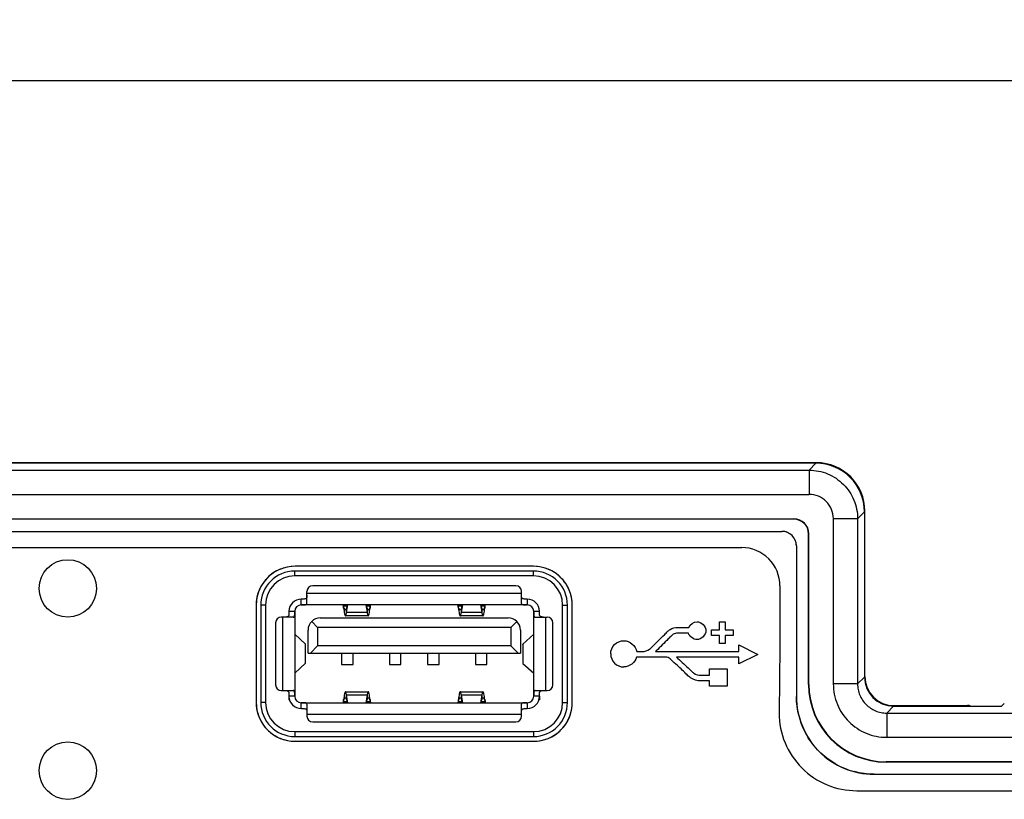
# Model space of a CAD drawing. Header units: inches. Extents: x 0 to 34, y 0 to 22.
# Tile 5 of 19: x 9.7 to 11.7, y 12.2 to 13.8. Entities that reach past the tile are written whole.
import ezdxf

# ---------------------------------------------------------------- set-up
doc = ezdxf.new("R2010")
doc.units = ezdxf.units.IN
doc.header["$LTSCALE"] = 1.87
doc.header["$MEASUREMENT"] = 0
doc.layers.get('0').update_dxf_attribs({"linetype": 'CONTINUOUS'})
doc.layers.add('DIMENSIONS', color=7, linetype='CONTINUOUS')
doc.styles.get("Standard").update_dxf_attribs({"font": 'txt', "width": 0.8})
doc.dimstyles.new('DIMSTYLE_1', dxfattribs={"dimtxt": 0.125, "dimasz": 0.18, "dimexe": 0.125, "dimexo": 0.0625, "dimgap": 0.0625, "dimtad": 0, "dimtih": 1, "dimtoh": 1, "dimdec": 3, "dimzin": 4, "dimdsep": 46, "dimtxsty": 'STANDARD', "dimblk": '_FILLED', "dimblk1": '_FILLED', "dimblk2": '_FILLED', "dimcen": 0.09, "dimadec": 0, "dimazin": 0, "dimtp": 0.001, "dimtm": 0.001, "dimtfac": 1, "dimtdec": 3, "dimtofl": 0, "dimtmove": 0, "dimatfit": 3, "dimldrblk": '_FILLED', "dimfxl": 1, "dimtolj": 1, "dimtzin": 4, "dimarcsym": 0})

# ---------------------------------------------------------------- blocks, each defined once
blk = doc.blocks.new('_FILLED')
at = {"color": 0, "linetype": 'BYBLOCK'}
blk.add_solid([(0, 0), (-1, 0.174), (-1, -0.174)], dxfattribs=at)
blk = doc.blocks.new('*D0')
at = {"layer": 'DIMENSIONS', "color": 2, "linetype": 'CONTINUOUS'}
for p, q in [((7.8954, 12.9098), (7.8954, 13.8092)), ((18.6156, 12.9098), (18.6156, 13.8092)), ((7.8954, 13.6842), (12.4305, 13.6842)), ((18.6156, 13.6842), (14.0805, 13.6842))]:
    blk.add_line(p, q, dxfattribs=at)
at = {"layer": 'DIMENSIONS', "color": 2, "linetype": 'CONTINUOUS', "xscale": 0.18, "yscale": 0.18, "zscale": 0.18, "rotation": 180}
blk.add_blockref('_FILLED', (7.8954, 13.6842), dxfattribs=at)
at = {"layer": 'DIMENSIONS', "color": 2, "linetype": 'CONTINUOUS', "xscale": 0.18, "yscale": 0.18, "zscale": 0.18}
blk.add_blockref('_FILLED', (18.6156, 13.6842), dxfattribs=at)
at = {"layer": 'DIMENSIONS', "color": 2, "linetype": 'CONTINUOUS', "insert": (13.2555, 13.7467), "char_height": 0.125, "width": 1.525, "attachment_point": 2, "line_spacing_factor": 0.9}
blk.add_mtext('10.720{\\Ftxt.shx;\\W1.000000;\\H0.125000; }[272.29]', dxfattribs=at)

msp = doc.modelspace()

# ---------------------------------------------------------------- linework, layer by layer
at = {"color": 7, "linetype": 'CONTINUOUS'}
for p, q in [((11.2957, 12.8962), (8.7041, 12.8962)), ((11.2967, 12.8972), (8.7586, 12.8972)), ((11.2957, 12.8962), (11.2816, 12.882)), ((9.5115, 12.882), (11.2816, 12.882)), ((11.2816, 12.882), (11.2816, 12.8321)), ((9.5115, 12.8321), (11.2816, 12.8321)), ((11.3815, 12.7821), (11.3957, 12.7963)), ((11.3957, 12.7963), (11.3957, 12.4562)), ((11.3966, 12.4572), (11.3966, 12.7973)), ((9.5115, 12.7817), (11.2505, 12.7817)), ((11.2505, 12.781), (9.5115, 12.781)), ((11.2505, 12.7817), (11.2505, 12.781)), ((11.3315, 12.7821), (11.3315, 12.442)), ((11.3815, 12.7821), (11.3315, 12.7821)), ((11.3815, 12.7821), (11.3815, 12.442)), ((8.7809, 12.756), (11.2255, 12.756)), ((11.2805, 12.441), (11.2805, 12.751)), ((11.2812, 12.751), (11.2805, 12.751)), ((11.2812, 12.441), (11.2812, 12.751)), ((11.2555, 12.726), (11.2555, 12.416)), ((10.223, 12.6643), (10.223, 12.6743)), ((10.714, 12.6743), (10.223, 12.6743)), ((10.7142, 12.6841), (10.2233, 12.6841)), ((10.714, 12.6643), (10.714, 12.6743)), ((10.714, 12.6643), (10.223, 12.6643)), ((10.2479, 12.6078), (10.2479, 12.6323)), ((10.2479, 12.6291), (10.6896, 12.6291)), ((10.6778, 12.6441), (10.2597, 12.6441)), ((10.6896, 12.6078), (10.6896, 12.6323)), ((10.236, 12.6048), (10.236, 12.6166)), ((10.7014, 12.6166), (10.7014, 12.6048)), ((10.1433, 12.6041), (10.1433, 12.4038)), ((10.1527, 12.604), (10.1527, 12.404)), ((10.1627, 12.604), (10.1527, 12.604)), ((10.1627, 12.604), (10.1627, 12.404)), ((10.2108, 12.5914), (10.2227, 12.5914)), ((10.2227, 12.5914), (10.2227, 12.4165)), ((10.7015, 12.6047), (10.236, 12.6047)), ((10.3224, 12.6042), (10.3223, 12.6049)), ((10.3229, 12.6016), (10.3224, 12.6042)), ((10.3234, 12.5982), (10.3229, 12.6016)), ((10.3234, 12.5982), (10.3234, 12.6025)), ((10.3234, 12.6025), (10.3304, 12.6025)), ((10.3307, 12.6047), (10.3296, 12.5981)), ((10.3296, 12.5894), (10.3323, 12.6047)), ((10.3296, 12.5894), (10.3296, 12.5981)), ((10.3296, 12.5894), (10.3716, 12.5894)), ((10.3689, 12.6047), (10.3716, 12.5894)), ((10.3716, 12.5981), (10.3705, 12.6047)), ((10.3709, 12.6025), (10.3779, 12.6025)), ((10.3716, 12.5981), (10.3716, 12.5894)), ((10.3779, 12.6025), (10.3779, 12.5982)), ((10.3779, 12.5982), (10.3783, 12.6016)), ((10.3783, 12.6016), (10.3788, 12.6042)), ((10.3788, 12.6042), (10.379, 12.6049)), ((10.5586, 12.6042), (10.5585, 12.6049)), ((10.5591, 12.6016), (10.5586, 12.6042)), ((10.5596, 12.5982), (10.5591, 12.6016)), ((10.5596, 12.5982), (10.5596, 12.6025)), ((10.5596, 12.6025), (10.5666, 12.6025)), ((10.567, 12.6047), (10.5658, 12.5981)), ((10.5658, 12.5894), (10.5685, 12.6047)), ((10.5658, 12.5894), (10.5658, 12.5981)), ((10.5658, 12.5894), (10.6079, 12.5894)), ((10.6051, 12.6047), (10.6079, 12.5894)), ((10.6079, 12.5981), (10.6067, 12.6047)), ((10.6071, 12.6025), (10.6141, 12.6025)), ((10.6079, 12.5981), (10.6079, 12.5894)), ((10.6141, 12.6025), (10.6141, 12.5982)), ((10.6141, 12.5982), (10.6146, 12.6016)), ((10.6146, 12.6016), (10.615, 12.6042)), ((10.615, 12.6042), (10.6152, 12.6049)), ((10.7148, 12.4165), (10.7148, 12.5914)), ((10.7148, 12.5914), (10.7266, 12.5914)), ((10.7743, 12.404), (10.7743, 12.604)), ((10.7743, 12.604), (10.7843, 12.604)), ((10.7843, 12.404), (10.7843, 12.604)), ((10.7942, 12.4038), (10.7942, 12.6041)), ((10.2196, 12.5795), (10.1951, 12.5795)), ((10.1983, 12.4284), (10.1983, 12.5795)), ((10.2699, 12.5583), (10.2576, 12.5706)), ((10.2754, 12.578), (10.662, 12.578)), ((10.3741, 12.5821), (10.3271, 12.5821)), ((10.6103, 12.5821), (10.5634, 12.5821)), ((10.6798, 12.5706), (10.6675, 12.5583)), ((10.7178, 12.5795), (10.7423, 12.5795)), ((10.7392, 12.5795), (10.7392, 12.4284)), ((10.1833, 12.5677), (10.1833, 12.4402)), ((10.2502, 12.5055), (10.2502, 12.5528)), ((10.2699, 12.5583), (10.2699, 12.5205)), ((10.6675, 12.5583), (10.2699, 12.5583)), ((10.6675, 12.5583), (10.6675, 12.5205)), ((10.6872, 12.5528), (10.6872, 12.5055)), ((10.7542, 12.4402), (10.7542, 12.5677)), ((10.245, 12.5235), (10.2227, 12.5441)), ((10.6925, 12.5237), (10.7147, 12.5441)), ((10.245, 12.4844), (10.245, 12.5235)), ((10.2451, 12.5232), (10.245, 12.5235)), ((10.2451, 12.4847), (10.2451, 12.5232)), ((10.2549, 12.5055), (10.2699, 12.5205)), ((10.6675, 12.5205), (10.2699, 12.5205)), ((10.6825, 12.5055), (10.6675, 12.5205)), ((10.6923, 12.5234), (10.6925, 12.5237)), ((10.6923, 12.5234), (10.6923, 12.4845)), ((10.6925, 12.5237), (10.6925, 12.4842)), ((10.2502, 12.5055), (10.6872, 12.5055)), ((10.3191, 12.5055), (10.3191, 12.4822)), ((10.3427, 12.4822), (10.3427, 12.5055)), ((10.4175, 12.5055), (10.4175, 12.4822)), ((10.4412, 12.4822), (10.4412, 12.5055)), ((10.4963, 12.5055), (10.4963, 12.4822)), ((10.5199, 12.4822), (10.5199, 12.5055)), ((10.5947, 12.5055), (10.5947, 12.4822)), ((10.6183, 12.4822), (10.6183, 12.5055)), ((10.245, 12.4844), (10.2227, 12.4638)), ((10.2451, 12.4847), (10.245, 12.4844)), ((10.3191, 12.4822), (10.3427, 12.4822)), ((10.4175, 12.4822), (10.4412, 12.4822)), ((10.4963, 12.4822), (10.5199, 12.4822)), ((10.5947, 12.4822), (10.6183, 12.4822)), ((10.6923, 12.4845), (10.6925, 12.4842)), ((10.6925, 12.4842), (10.7147, 12.4638)), ((11.3815, 12.442), (11.3957, 12.4562)), ((10.1951, 12.4284), (10.2196, 12.4284)), ((10.7178, 12.4284), (10.7423, 12.4284)), ((11.2812, 12.441), (11.2805, 12.441)), ((11.3815, 12.442), (11.3315, 12.442)), ((10.2227, 12.4166), (10.2108, 12.4166)), ((10.2109, 12.4165), (10.2109, 12.4091)), ((10.212, 12.4091), (10.2109, 12.4091)), ((10.3229, 12.4063), (10.3224, 12.4037)), ((10.3234, 12.4097), (10.3229, 12.4063)), ((10.3234, 12.4054), (10.3234, 12.4097)), ((10.3271, 12.4258), (10.3741, 12.4258)), ((10.3296, 12.4098), (10.3296, 12.4185)), ((10.3323, 12.4032), (10.3296, 12.4185)), ((10.3716, 12.4185), (10.3296, 12.4185)), ((10.3296, 12.4098), (10.3307, 12.4032)), ((10.3716, 12.4185), (10.3689, 12.4032)), ((10.3705, 12.4032), (10.3716, 12.4098)), ((10.3716, 12.4185), (10.3716, 12.4098)), ((10.3779, 12.4097), (10.3779, 12.4054)), ((10.3779, 12.4097), (10.3783, 12.4063)), ((10.3783, 12.4063), (10.3788, 12.4037)), ((10.5591, 12.4063), (10.5586, 12.4037)), ((10.5596, 12.4097), (10.5591, 12.4063)), ((10.5596, 12.4054), (10.5596, 12.4097)), ((10.5634, 12.4258), (10.6103, 12.4258)), ((10.5658, 12.4098), (10.5658, 12.4185)), ((10.5685, 12.4032), (10.5658, 12.4185)), ((10.6079, 12.4185), (10.5658, 12.4185)), ((10.5658, 12.4098), (10.567, 12.4032)), ((10.6079, 12.4185), (10.6051, 12.4032)), ((10.6067, 12.4032), (10.6079, 12.4098)), ((10.6079, 12.4185), (10.6079, 12.4098)), ((10.6141, 12.4097), (10.6141, 12.4054)), ((10.6141, 12.4097), (10.6146, 12.4063)), ((10.6146, 12.4063), (10.615, 12.4037)), ((10.7266, 12.4166), (10.7148, 12.4166)), ((10.7266, 12.4091), (10.7255, 12.4091)), ((10.7266, 12.4165), (10.7266, 12.4091)), ((10.1627, 12.404), (10.1527, 12.404)), ((10.236, 12.3913), (10.236, 12.4032)), ((10.236, 12.4032), (10.7015, 12.4032)), ((10.2479, 12.4001), (10.2479, 12.3756)), ((10.3224, 12.4037), (10.3223, 12.4031)), ((10.3304, 12.4054), (10.3234, 12.4054)), ((10.3779, 12.4054), (10.3709, 12.4054)), ((10.3788, 12.4037), (10.379, 12.4031)), ((10.5586, 12.4037), (10.5585, 12.4031)), ((10.5666, 12.4054), (10.5596, 12.4054)), ((10.6141, 12.4054), (10.6071, 12.4054)), ((10.615, 12.4037), (10.6152, 12.4031)), ((10.6896, 12.3756), (10.6896, 12.4001)), ((10.7014, 12.4032), (10.7014, 12.3913)), ((10.7743, 12.404), (10.7843, 12.404)), ((11.4415, 12.382), (11.4557, 12.3962)), ((11.4557, 12.3962), (11.6731, 12.3962)), ((11.6081, 12.3972), (11.4566, 12.3972)), ((11.6836, 12.4019), (11.6781, 12.3964)), ((10.6896, 12.3788), (10.2479, 12.3788)), ((11.4415, 12.382), (11.4415, 12.3321)), ((11.4415, 12.382), (15.0695, 12.382)), ((10.2597, 12.3638), (10.6778, 12.3638)), ((10.223, 12.3438), (10.223, 12.3338)), ((10.223, 12.3438), (10.714, 12.3438)), ((10.223, 12.3338), (10.714, 12.3338)), ((10.714, 12.3438), (10.714, 12.3338)), ((11.4415, 12.3321), (15.0695, 12.3321)), ((10.2233, 12.3238), (10.7142, 12.3238)), ((11.4405, 12.2817), (11.4405, 12.281)), ((15.0705, 12.2817), (11.4405, 12.2817)), ((15.0705, 12.281), (11.4405, 12.281)), ((11.4155, 12.256), (15.0955, 12.256))]:
    msp.add_line(p, q, dxfattribs=at)
at = {"color": 40, "linetype": 'CONTINUOUS'}
for p, q in [((8.8639, 12.7226), (11.1429, 12.7226)), ((11.2216, 12.6439), (11.2216, 12.5188)), ((11.0973, 12.5534), (11.0973, 12.57)), ((11.0973, 12.57), (11.1091, 12.57)), ((11.1091, 12.57), (11.1091, 12.5534)), ((11.0113, 12.5582), (11.0338, 12.5582)), ((11.0807, 12.5415), (11.0807, 12.5534)), ((11.0807, 12.5534), (11.0973, 12.5534)), ((11.1091, 12.5534), (11.1257, 12.5534)), ((11.1257, 12.5534), (11.1257, 12.5415)), ((11.0333, 12.5464), (11.0113, 12.5464)), ((11.0973, 12.5415), (11.0807, 12.5415)), ((11.0973, 12.525), (11.0973, 12.5415)), ((11.1091, 12.5415), (11.1091, 12.525)), ((11.1257, 12.5415), (11.1091, 12.5415)), ((10.927, 12.5087), (10.9382, 12.5087)), ((10.967, 12.51), (10.9658, 12.5087)), ((10.9658, 12.5087), (11.1369, 12.5087)), ((11.1091, 12.525), (11.0973, 12.525)), ((11.1369, 12.5087), (11.1369, 12.5224)), ((11.1369, 12.5224), (11.1762, 12.5028)), ((11.2216, 12.5188), (11.2199, 12.382)), ((10.9841, 12.4969), (10.9265, 12.4969)), ((10.9889, 12.4968), (10.9841, 12.4969)), ((11.1369, 12.4969), (11.0088, 12.4969)), ((11.1762, 12.5028), (11.1369, 12.4833)), ((11.1369, 12.4833), (11.1369, 12.4969)), ((11.0764, 12.4599), (11.0764, 12.4733)), ((11.0764, 12.4733), (11.1127, 12.4733)), ((11.1127, 12.4733), (11.1127, 12.4371)), ((11.0593, 12.4599), (11.0764, 12.4599)), ((11.0764, 12.4481), (11.0593, 12.4481)), ((11.0764, 12.4371), (11.0764, 12.4481)), ((11.1127, 12.4371), (11.0764, 12.4371)), ((11.3799, 12.2222), (11.4626, 12.2222)), ((11.4626, 12.2222), (14.9765, 12.2226))]:
    msp.add_line(p, q, dxfattribs=at)
for centre in [(9.7555, 12.6385), (9.7555, 12.2635)]:
    msp.add_circle(centre, 0.0591, dxfattribs=at)
at = {"color": 7, "linetype": 'CONTINUOUS'}
for centre, radius, start, end in [((11.2816, 12.7821), 0.05, 359.9856, 90.0152), ((11.2505, 12.751), 0.0307, 0, 90), ((11.2505, 12.751), 0.03, 0, 90), ((11.2255, 12.726), 0.03, 0.0012, 89.9988), ((10.2233, 12.6041), 0.08, 90.0009, 180.0001), ((10.223, 12.604), 0.0703, 90, 180), ((10.714, 12.604), 0.0703, 0, 90), ((10.7142, 12.6041), 0.08, 0.0001, 89.9999), ((10.223, 12.604), 0.0603, 90, 180), ((10.714, 12.604), 0.0603, 0, 90), ((10.2597, 12.6323), 0.0118, 90, 180), ((10.6778, 12.6323), 0.0118, 0, 90), ((10.236, 12.5914), 0.0251, 90, 180), ((10.7015, 12.5914), 0.0251, 0, 90), ((10.236, 12.5914), 0.0133, 90, 180), ((10.4133, 12.6145), 0.0907, 186.1363, 187.5912), ((10.2879, 12.6145), 0.0907, 352.4088, 353.8622), ((10.6495, 12.6145), 0.0907, 186.1363, 187.5912), ((10.5242, 12.6145), 0.0907, 352.4088, 353.8622), ((10.7015, 12.5914), 0.0133, 0, 90), ((10.1951, 12.5677), 0.0118, 90, 180), ((10.2754, 12.5528), 0.0252, 90, 180), ((10.662, 12.5528), 0.0252, 0, 90), ((10.7423, 12.5677), 0.0118, 0, 90), ((10.1951, 12.4402), 0.0118, 180, 270), ((10.7423, 12.4402), 0.0118, 270, 360), ((11.4405, 12.441), 0.16, 180, 270), ((11.4405, 12.441), 0.1593, 180, 270), ((10.236, 12.4165), 0.0251, 180, 270), ((10.236, 12.4165), 0.0133, 180, 270), ((10.7015, 12.4165), 0.0251, 270, 360), ((10.7015, 12.4165), 0.0133, 270, 360), ((11.4155, 12.416), 0.16, 179.9998, 270.0002), ((10.2233, 12.4038), 0.08, 179.9993, 269.9997), ((10.223, 12.404), 0.0703, 180, 270), ((10.223, 12.404), 0.0603, 180, 270), ((10.4133, 12.3934), 0.0907, 172.4088, 173.8622), ((10.2879, 12.3934), 0.0907, 6.1363, 7.5912), ((10.6495, 12.3934), 0.0907, 172.4088, 173.8622), ((10.5241, 12.3934), 0.0907, 6.1363, 7.5912), ((10.714, 12.404), 0.0703, 270, 360), ((10.714, 12.404), 0.0603, 270, 360), ((10.7142, 12.4038), 0.08, 269.9995, 0.0005), ((10.2597, 12.3756), 0.0118, 180, 270), ((10.6778, 12.3756), 0.0118, 270, 360)]:
    msp.add_arc(centre, radius, start, end, dxfattribs=at)
at = {"color": 40, "linetype": 'CONTINUOUS'}
for centre, radius, start, end in [((11.1429, 12.6439), 0.0787, 359.9666, 90.0334), ((10.9003, 12.504), 0.0271, 180.0285, 270.0712), ((11.3797, 12.382), 0.1598, 179.9954, 270.0613), ((11.422, 12.4187), 0.1668, 195.0393, 209.8482), ((11.4182, 12.4225), 0.1668, 240.097, 254.8745)]:
    msp.add_arc(centre, radius, start, end, dxfattribs=at)
at = {"color": 7, "linetype": 'CONTINUOUS'}
for centre, major_axis, ratio, start_param, end_param in [((11.2956, 12.7962), (0.0708, 0.0708), 0.998783, -0.784789, 0.784789), ((11.2965, 12.7972), (-0.0708, -0.0708), 0.998783, 2.356803, 3.926382), ((11.4557, 12.4563), (-0.0425, -0.0425), 0.998783, -0.784789, 0.784789), ((11.4566, 12.4573), (0.0425, 0.0425), 0.998783, -3.926382, -2.356803), ((11.6081, 12.3971), (0.005, 0), 0.034921, 0.034907, 1.570796), ((11.6731, 12.3964), (0.005, 0), 0.034921, -1.570796, -0.034907)]:
    msp.add_ellipse(centre, major_axis=major_axis, ratio=ratio, start_param=start_param, end_param=end_param, dxfattribs=at)
for points, knots in [([(11.2816, 12.882), (11.2881, 12.882), (11.3012, 12.8807), (11.3201, 12.875), (11.3375, 12.8657), (11.3527, 12.8532), (11.3652, 12.8379), (11.3745, 12.8205), (11.3802, 12.8017), (11.3815, 12.7886), (11.3815, 12.7821)], [0, 0, 0, 0, 0.125032, 0.250261, 0.375301, 0.5003, 0.625245, 0.75012, 0.875072, 1, 1, 1, 1]), ([(10.2479, 12.6248), (10.2479, 12.6239), (10.2478, 12.6224), (10.2476, 12.6203), (10.2469, 12.6185), (10.2454, 12.6173), (10.2435, 12.6168), (10.2412, 12.6166), (10.2387, 12.6165), (10.237, 12.6166), (10.236, 12.6166)], [0, 0, 0, 0, 0.138954, 0.260245, 0.362823, 0.459367, 0.569376, 0.699517, 0.84565, 1, 1, 1, 1]), ([(10.7014, 12.6166), (10.7005, 12.6166), (10.6987, 12.6165), (10.6962, 12.6166), (10.6939, 12.6168), (10.692, 12.6173), (10.6906, 12.6185), (10.6898, 12.6203), (10.6896, 12.6224), (10.6896, 12.6239), (10.6896, 12.6248)], [0, 0, 0, 0, 0.154382, 0.300556, 0.430699, 0.540693, 0.637227, 0.739803, 0.861064, 1, 1, 1, 1]), ([(10.2109, 12.5914), (10.2109, 12.5904), (10.2109, 12.5887), (10.2108, 12.5862), (10.2106, 12.5839), (10.2101, 12.582), (10.2089, 12.5805), (10.2071, 12.5798), (10.205, 12.5796), (10.2035, 12.5795), (10.2026, 12.5795)], [0, 0, 0, 0, 0.154382, 0.300556, 0.430699, 0.540693, 0.637227, 0.739803, 0.861064, 1, 1, 1, 1]), ([(10.2196, 12.5795), (10.22, 12.5795), (10.2207, 12.5796), (10.2216, 12.5803), (10.2221, 12.5815), (10.2226, 12.5836), (10.2227, 12.587), (10.2227, 12.5898), (10.2227, 12.5914)], [0, 0, 0, 0, 0.079929, 0.156283, 0.245593, 0.358084, 0.651142, 1, 1, 1, 1]), ([(10.236, 12.6047), (10.2376, 12.6047), (10.2404, 12.6047), (10.2438, 12.6048), (10.2459, 12.6053), (10.2471, 12.6058), (10.2478, 12.6067), (10.2479, 12.6074), (10.2479, 12.6078)], [0, 0, 0, 0, 0.3489, 0.64195, 0.754426, 0.84373, 0.920073, 1, 1, 1, 1]), ([(10.3249, 12.597), (10.3245, 12.5977), (10.3239, 12.5996), (10.3235, 12.6015), (10.3234, 12.6025)], [0, 0, 0, 0, 0.452396, 1, 1, 1, 1]), ([(10.3234, 12.5982), (10.3237, 12.596), (10.3242, 12.5921), (10.325, 12.5876), (10.3257, 12.5848), (10.3261, 12.5835), (10.3264, 12.5828), (10.3267, 12.5823), (10.327, 12.5821), (10.3271, 12.5821)], [0, 0, 0, 0, 0.393527, 0.705324, 0.822001, 0.9094, 0.941939, 0.967252, 1, 1, 1, 1]), ([(10.3273, 12.5945), (10.3268, 12.5945), (10.3261, 12.595), (10.3254, 12.5959), (10.325, 12.5966), (10.3249, 12.597)], [0, 0, 0, 0, 0.386728, 0.661924, 1, 1, 1, 1]), ([(10.3271, 12.5821), (10.3274, 12.5821), (10.3278, 12.5826), (10.3281, 12.5832), (10.3285, 12.5845), (10.329, 12.5865), (10.3294, 12.5883), (10.3296, 12.5894)], [0, 0, 0, 0, 0.098845, 0.183776, 0.295482, 0.598535, 1, 1, 1, 1]), ([(10.3296, 12.5981), (10.3295, 12.5976), (10.3293, 12.5967), (10.3287, 12.5955), (10.3281, 12.5947), (10.3275, 12.5945), (10.3273, 12.5945)], [0, 0, 0, 0, 0.353379, 0.630667, 0.837464, 1, 1, 1, 1]), ([(10.3739, 12.5945), (10.3737, 12.5945), (10.3731, 12.5947), (10.3725, 12.5955), (10.372, 12.5967), (10.3717, 12.5976), (10.3716, 12.5981)], [0, 0, 0, 0, 0.16252, 0.369305, 0.646632, 1, 1, 1, 1]), ([(10.3716, 12.5894), (10.3718, 12.5883), (10.3722, 12.5865), (10.3727, 12.5845), (10.3731, 12.5832), (10.3735, 12.5826), (10.3738, 12.5821), (10.3741, 12.5821)], [0, 0, 0, 0, 0.401465, 0.704518, 0.816224, 0.901155, 1, 1, 1, 1]), ([(10.3764, 12.597), (10.3762, 12.5967), (10.3759, 12.596), (10.3752, 12.595), (10.3744, 12.5945), (10.3739, 12.5945)], [0, 0, 0, 0, 0.339261, 0.614967, 1, 1, 1, 1]), ([(10.3741, 12.5821), (10.3743, 12.5821), (10.3746, 12.5823), (10.3748, 12.5828), (10.3752, 12.5835), (10.3756, 12.5848), (10.3762, 12.5876), (10.377, 12.5921), (10.3776, 12.596), (10.3779, 12.5982)], [0, 0, 0, 0, 0.032748, 0.058061, 0.0906, 0.177999, 0.294676, 0.606473, 1, 1, 1, 1]), ([(10.3779, 12.6025), (10.3778, 12.602), (10.3775, 12.6001), (10.377, 12.5983), (10.3764, 12.597)], [0, 0, 0, 0, 0.282853, 1, 1, 1, 1]), ([(10.5611, 12.597), (10.5607, 12.5977), (10.5601, 12.5996), (10.5597, 12.6015), (10.5596, 12.6025)], [0, 0, 0, 0, 0.452396, 1, 1, 1, 1]), ([(10.5596, 12.5982), (10.5599, 12.596), (10.5604, 12.5921), (10.5612, 12.5876), (10.5619, 12.5848), (10.5623, 12.5835), (10.5626, 12.5828), (10.5629, 12.5823), (10.5632, 12.5821), (10.5634, 12.5821)], [0, 0, 0, 0, 0.393527, 0.705324, 0.822001, 0.9094, 0.941939, 0.967252, 1, 1, 1, 1]), ([(10.5635, 12.5945), (10.563, 12.5945), (10.5623, 12.595), (10.5616, 12.5959), (10.5612, 12.5966), (10.5611, 12.597)], [0, 0, 0, 0, 0.386728, 0.661924, 1, 1, 1, 1]), ([(10.5634, 12.5821), (10.5636, 12.5821), (10.564, 12.5826), (10.5643, 12.5832), (10.5648, 12.5845), (10.5653, 12.5865), (10.5656, 12.5883), (10.5658, 12.5894)], [0, 0, 0, 0, 0.098845, 0.183776, 0.295482, 0.598535, 1, 1, 1, 1]), ([(10.5658, 12.5981), (10.5657, 12.5976), (10.5655, 12.5967), (10.565, 12.5955), (10.5643, 12.5947), (10.5638, 12.5945), (10.5635, 12.5945)], [0, 0, 0, 0, 0.353379, 0.630667, 0.837464, 1, 1, 1, 1]), ([(10.6102, 12.5945), (10.6099, 12.5945), (10.6093, 12.5947), (10.6087, 12.5955), (10.6082, 12.5967), (10.608, 12.5976), (10.6079, 12.5981)], [0, 0, 0, 0, 0.16252, 0.369305, 0.646632, 1, 1, 1, 1]), ([(10.6079, 12.5894), (10.6081, 12.5883), (10.6084, 12.5865), (10.6089, 12.5845), (10.6094, 12.5832), (10.6097, 12.5826), (10.6101, 12.5821), (10.6103, 12.5821)], [0, 0, 0, 0, 0.401465, 0.704518, 0.816224, 0.901155, 1, 1, 1, 1]), ([(10.6126, 12.597), (10.6125, 12.5967), (10.6121, 12.596), (10.6114, 12.595), (10.6106, 12.5945), (10.6102, 12.5945)], [0, 0, 0, 0, 0.339261, 0.614967, 1, 1, 1, 1]), ([(10.6103, 12.5821), (10.6105, 12.5821), (10.6108, 12.5823), (10.611, 12.5828), (10.6114, 12.5835), (10.6118, 12.5848), (10.6125, 12.5876), (10.6132, 12.5921), (10.6138, 12.596), (10.6141, 12.5982)], [0, 0, 0, 0, 0.032748, 0.058061, 0.0906, 0.177999, 0.294676, 0.606473, 1, 1, 1, 1]), ([(10.6141, 12.6025), (10.614, 12.602), (10.6137, 12.6001), (10.6132, 12.5983), (10.6126, 12.597)], [0, 0, 0, 0, 0.282853, 1, 1, 1, 1]), ([(10.6896, 12.6078), (10.6896, 12.6074), (10.6897, 12.6067), (10.6904, 12.6058), (10.6915, 12.6053), (10.6937, 12.6048), (10.697, 12.6047), (10.6999, 12.6047), (10.7014, 12.6047)], [0, 0, 0, 0, 0.079929, 0.156283, 0.245593, 0.358084, 0.651142, 1, 1, 1, 1]), ([(10.7148, 12.5914), (10.7148, 12.5898), (10.7148, 12.587), (10.7149, 12.5836), (10.7153, 12.5815), (10.7159, 12.5803), (10.7168, 12.5796), (10.7175, 12.5795), (10.7178, 12.5795)], [0, 0, 0, 0, 0.348897, 0.641951, 0.754429, 0.843733, 0.920075, 1, 1, 1, 1]), ([(10.7348, 12.5795), (10.734, 12.5795), (10.7325, 12.5796), (10.7303, 12.5798), (10.7285, 12.5805), (10.7273, 12.582), (10.7268, 12.5839), (10.7266, 12.5862), (10.7266, 12.5887), (10.7266, 12.5904), (10.7266, 12.5914)], [0, 0, 0, 0, 0.138954, 0.260245, 0.362823, 0.459367, 0.569376, 0.699517, 0.84565, 1, 1, 1, 1]), ([(10.2026, 12.4284), (10.2035, 12.4284), (10.205, 12.4283), (10.2071, 12.4281), (10.2089, 12.4274), (10.2101, 12.4259), (10.2106, 12.424), (10.2108, 12.4217), (10.2109, 12.4192), (10.2109, 12.4175), (10.2109, 12.4166)], [0, 0, 0, 0, 0.138954, 0.260245, 0.362823, 0.459367, 0.569376, 0.699517, 0.84565, 1, 1, 1, 1]), ([(10.2227, 12.4166), (10.2227, 12.4181), (10.2227, 12.4209), (10.2226, 12.4243), (10.2221, 12.4264), (10.2216, 12.4276), (10.2207, 12.4283), (10.22, 12.4284), (10.2196, 12.4284)], [0, 0, 0, 0, 0.348897, 0.641951, 0.754429, 0.843733, 0.920075, 1, 1, 1, 1]), ([(10.7178, 12.4284), (10.7175, 12.4284), (10.7168, 12.4283), (10.7159, 12.4276), (10.7153, 12.4264), (10.7149, 12.4243), (10.7148, 12.4209), (10.7148, 12.4181), (10.7148, 12.4166)], [0, 0, 0, 0, 0.079929, 0.156283, 0.245593, 0.358084, 0.651142, 1, 1, 1, 1]), ([(10.7266, 12.4166), (10.7266, 12.4175), (10.7266, 12.4192), (10.7266, 12.4218), (10.7268, 12.424), (10.7273, 12.4259), (10.7285, 12.4274), (10.7303, 12.4281), (10.7325, 12.4283), (10.734, 12.4284), (10.7348, 12.4284)], [0, 0, 0, 0, 0.154382, 0.300556, 0.430699, 0.540693, 0.637227, 0.739803, 0.861064, 1, 1, 1, 1]), ([(11.3315, 12.442), (11.3315, 12.4348), (11.3329, 12.4204), (11.3392, 12.3996), (11.3494, 12.3805), (11.3632, 12.3638), (11.38, 12.35), (11.3991, 12.3398), (11.4199, 12.3335), (11.4343, 12.3321), (11.4415, 12.3321)], [0, 0, 0, 0, 0.124892, 0.250002, 0.374971, 0.499939, 0.624906, 0.7499, 0.875075, 1, 1, 1, 1]), ([(11.3815, 12.442), (11.3815, 12.4381), (11.3823, 12.4302), (11.3857, 12.4189), (11.3912, 12.4084), (11.3988, 12.3993), (11.4079, 12.3918), (11.4183, 12.3862), (11.4297, 12.3828), (11.4375, 12.382), (11.4415, 12.382)], [0, 0, 0, 0, 0.124869, 0.249974, 0.374953, 0.499939, 0.624924, 0.749928, 0.875099, 1, 1, 1, 1]), ([(10.3271, 12.4258), (10.327, 12.4258), (10.3267, 12.4256), (10.3264, 12.4251), (10.3261, 12.4244), (10.3257, 12.4231), (10.325, 12.4203), (10.3242, 12.4158), (10.3237, 12.4119), (10.3234, 12.4097)], [0, 0, 0, 0, 0.032748, 0.058061, 0.0906, 0.177999, 0.294676, 0.606473, 1, 1, 1, 1]), ([(10.3234, 12.4054), (10.3234, 12.4059), (10.3238, 12.4078), (10.3243, 12.4096), (10.3248, 12.4109)], [0, 0, 0, 0, 0.282853, 1, 1, 1, 1]), ([(10.3248, 12.4109), (10.325, 12.4112), (10.3253, 12.4119), (10.326, 12.4129), (10.3268, 12.4134), (10.3273, 12.4134)], [0, 0, 0, 0, 0.339261, 0.614967, 1, 1, 1, 1]), ([(10.3296, 12.4185), (10.3294, 12.4196), (10.329, 12.4214), (10.3285, 12.4234), (10.3281, 12.4247), (10.3278, 12.4253), (10.3274, 12.4258), (10.3271, 12.4258)], [0, 0, 0, 0, 0.401465, 0.704518, 0.816224, 0.901155, 1, 1, 1, 1]), ([(10.3273, 12.4134), (10.3275, 12.4134), (10.3281, 12.4132), (10.3287, 12.4124), (10.3293, 12.4112), (10.3295, 12.4103), (10.3296, 12.4098)], [0, 0, 0, 0, 0.16252, 0.369305, 0.646632, 1, 1, 1, 1]), ([(10.3741, 12.4258), (10.3738, 12.4258), (10.3735, 12.4253), (10.3731, 12.4247), (10.3727, 12.4234), (10.3722, 12.4214), (10.3718, 12.4196), (10.3716, 12.4185)], [0, 0, 0, 0, 0.098845, 0.183776, 0.295482, 0.598535, 1, 1, 1, 1]), ([(10.3716, 12.4098), (10.3717, 12.4103), (10.372, 12.4112), (10.3725, 12.4124), (10.3731, 12.4132), (10.3737, 12.4134), (10.3739, 12.4134)], [0, 0, 0, 0, 0.353379, 0.630667, 0.837464, 1, 1, 1, 1]), ([(10.3739, 12.4134), (10.3744, 12.4134), (10.3752, 12.4129), (10.3759, 12.412), (10.3762, 12.4113), (10.3764, 12.4109)], [0, 0, 0, 0, 0.386728, 0.661924, 1, 1, 1, 1]), ([(10.3779, 12.4097), (10.3776, 12.4119), (10.377, 12.4158), (10.3762, 12.4203), (10.3756, 12.4231), (10.3752, 12.4244), (10.3748, 12.4251), (10.3746, 12.4256), (10.3743, 12.4258), (10.3741, 12.4258)], [0, 0, 0, 0, 0.393527, 0.705324, 0.822001, 0.9094, 0.941939, 0.967252, 1, 1, 1, 1]), ([(10.3764, 12.4109), (10.3767, 12.4102), (10.3774, 12.4083), (10.3777, 12.4064), (10.3779, 12.4054)], [0, 0, 0, 0, 0.452396, 1, 1, 1, 1]), ([(10.5634, 12.4258), (10.5632, 12.4258), (10.5629, 12.4256), (10.5626, 12.4251), (10.5623, 12.4244), (10.5619, 12.4231), (10.5612, 12.4203), (10.5604, 12.4158), (10.5599, 12.4119), (10.5596, 12.4097)], [0, 0, 0, 0, 0.032748, 0.058061, 0.0906, 0.177999, 0.294676, 0.606473, 1, 1, 1, 1]), ([(10.5596, 12.4054), (10.5597, 12.4059), (10.56, 12.4078), (10.5605, 12.4096), (10.561, 12.4109)], [0, 0, 0, 0, 0.282853, 1, 1, 1, 1]), ([(10.561, 12.4109), (10.5612, 12.4112), (10.5616, 12.4119), (10.5623, 12.4129), (10.563, 12.4134), (10.5635, 12.4134)], [0, 0, 0, 0, 0.339261, 0.614967, 1, 1, 1, 1]), ([(10.5658, 12.4185), (10.5656, 12.4196), (10.5653, 12.4214), (10.5648, 12.4234), (10.5643, 12.4247), (10.564, 12.4253), (10.5636, 12.4258), (10.5634, 12.4258)], [0, 0, 0, 0, 0.401465, 0.704518, 0.816224, 0.901155, 1, 1, 1, 1]), ([(10.5635, 12.4134), (10.5638, 12.4134), (10.5643, 12.4132), (10.565, 12.4124), (10.5655, 12.4112), (10.5657, 12.4103), (10.5658, 12.4098)], [0, 0, 0, 0, 0.16252, 0.369305, 0.646632, 1, 1, 1, 1]), ([(10.6103, 12.4258), (10.6101, 12.4258), (10.6097, 12.4253), (10.6094, 12.4247), (10.6089, 12.4234), (10.6084, 12.4214), (10.6081, 12.4196), (10.6079, 12.4185)], [0, 0, 0, 0, 0.098845, 0.183776, 0.295482, 0.598535, 1, 1, 1, 1]), ([(10.6079, 12.4098), (10.608, 12.4103), (10.6082, 12.4112), (10.6087, 12.4124), (10.6093, 12.4132), (10.6099, 12.4134), (10.6102, 12.4134)], [0, 0, 0, 0, 0.353379, 0.630667, 0.837464, 1, 1, 1, 1]), ([(10.6102, 12.4134), (10.6106, 12.4134), (10.6114, 12.4129), (10.6121, 12.412), (10.6124, 12.4113), (10.6126, 12.4109)], [0, 0, 0, 0, 0.386728, 0.661924, 1, 1, 1, 1]), ([(10.6141, 12.4097), (10.6138, 12.4119), (10.6132, 12.4158), (10.6125, 12.4203), (10.6118, 12.4231), (10.6114, 12.4244), (10.611, 12.4251), (10.6108, 12.4256), (10.6105, 12.4258), (10.6103, 12.4258)], [0, 0, 0, 0, 0.393527, 0.705324, 0.822001, 0.9094, 0.941939, 0.967252, 1, 1, 1, 1]), ([(10.6126, 12.4109), (10.613, 12.4102), (10.6136, 12.4083), (10.6139, 12.4064), (10.6141, 12.4054)], [0, 0, 0, 0, 0.452396, 1, 1, 1, 1]), ([(10.2479, 12.4001), (10.2479, 12.4005), (10.2478, 12.4012), (10.2471, 12.4021), (10.2459, 12.4026), (10.2438, 12.4031), (10.2404, 12.4032), (10.2376, 12.4032), (10.236, 12.4032)], [0, 0, 0, 0, 0.079929, 0.156283, 0.245593, 0.358084, 0.651142, 1, 1, 1, 1]), ([(10.236, 12.3914), (10.237, 12.3914), (10.2387, 12.3914), (10.2412, 12.3913), (10.2435, 12.3911), (10.2454, 12.3906), (10.2469, 12.3894), (10.2476, 12.3876), (10.2478, 12.3855), (10.2479, 12.384), (10.2479, 12.3831)], [0, 0, 0, 0, 0.154382, 0.300556, 0.430699, 0.540693, 0.637227, 0.739803, 0.861064, 1, 1, 1, 1]), ([(10.7014, 12.4032), (10.6999, 12.4032), (10.697, 12.4032), (10.6937, 12.4031), (10.6915, 12.4026), (10.6904, 12.4021), (10.6897, 12.4012), (10.6896, 12.4005), (10.6896, 12.4001)], [0, 0, 0, 0, 0.348897, 0.641951, 0.754429, 0.843733, 0.920075, 1, 1, 1, 1]), ([(10.6896, 12.3831), (10.6896, 12.384), (10.6896, 12.3855), (10.6898, 12.3876), (10.6906, 12.3894), (10.692, 12.3906), (10.6939, 12.3911), (10.6962, 12.3913), (10.6987, 12.3914), (10.7005, 12.3914), (10.7014, 12.3914)], [0, 0, 0, 0, 0.138954, 0.260245, 0.362823, 0.459367, 0.569376, 0.699517, 0.84565, 1, 1, 1, 1])]:
    msp.add_open_spline(points, degree=3, knots=knots, dxfattribs=at)
at = {"color": 40, "linetype": 'CONTINUOUS'}
for points in [[(11.2369, 12.7537), (11.2333, 12.7552), (11.2293, 12.756), (11.2255, 12.756)], [(11.2555, 12.726), (11.2555, 12.7299), (11.2547, 12.7338), (11.2532, 12.7375)], [(10.199, 12.6802), (10.191, 12.6776), (10.1833, 12.6738), (10.1764, 12.6689)], [(10.2233, 12.6841), (10.2152, 12.6841), (10.2069, 12.6828), (10.199, 12.6802)], [(10.7387, 12.6801), (10.7307, 12.6827), (10.7224, 12.6841), (10.7142, 12.6841)], [(10.7614, 12.6686), (10.7545, 12.6736), (10.7467, 12.6775), (10.7387, 12.6801)], [(10.1588, 12.6513), (10.1538, 12.6444), (10.1499, 12.6367), (10.1473, 12.6286)], [(10.7902, 12.6284), (10.7877, 12.6364), (10.7838, 12.6441), (10.7789, 12.651)], [(10.1473, 12.6286), (10.1447, 12.6206), (10.1433, 12.6123), (10.1433, 12.6041)], [(10.7942, 12.6041), (10.7942, 12.6122), (10.7928, 12.6205), (10.7902, 12.6284)], [(11.0338, 12.5582), (11.0362, 12.5648), (11.044, 12.5701), (11.051, 12.5701)], [(11.051, 12.5701), (11.0597, 12.5701), (11.0693, 12.5603), (11.0693, 12.5516)], [(11.0693, 12.5516), (11.0693, 12.543), (11.0596, 12.5333), (11.051, 12.5333)], [(10.9004, 12.531), (10.912, 12.531), (10.925, 12.5201), (10.927, 12.5087)], [(11.051, 12.5333), (11.0436, 12.5333), (11.0354, 12.5394), (11.0333, 12.5464)], [(10.9265, 12.4969), (10.9237, 12.4863), (10.9113, 12.4769), (10.9004, 12.4769)], [(11.261, 12.3754), (11.2574, 12.3888), (11.2555, 12.4025), (11.2555, 12.416)], [(10.1433, 12.4038), (10.1433, 12.3957), (10.1446, 12.3874), (10.1472, 12.3795)], [(10.7902, 12.3793), (10.7928, 12.3873), (10.7942, 12.3956), (10.7942, 12.4038)], [(10.1472, 12.3795), (10.1498, 12.3715), (10.1536, 12.3638), (10.1585, 12.3569)], [(10.7787, 12.3566), (10.7837, 12.3635), (10.7875, 12.3712), (10.7902, 12.3793)], [(10.1761, 12.3393), (10.183, 12.3343), (10.1907, 12.3304), (10.1988, 12.3278)], [(10.1988, 12.3278), (10.2068, 12.3252), (10.2151, 12.3238), (10.2233, 12.3238)], [(10.7142, 12.3238), (10.7223, 12.3238), (10.7305, 12.3251), (10.7385, 12.3277)], [(10.7385, 12.3277), (10.7465, 12.3303), (10.7541, 12.3341), (10.761, 12.339)], [(11.3024, 12.3029), (11.2926, 12.3126), (11.2842, 12.3237), (11.2774, 12.3357)], [(11.335, 12.278), (11.3231, 12.2848), (11.3121, 12.2932), (11.3024, 12.3029)], [(11.4155, 12.256), (11.4019, 12.256), (11.3881, 12.2579), (11.3746, 12.2616)]]:
    msp.add_open_spline(points, degree=3, dxfattribs=at)
for points, knots in [([(11.2532, 12.7375), (11.2517, 12.7411), (11.2473, 12.7478), (11.2406, 12.7522), (11.2369, 12.7537)], [0, 0, 0, 0, 0.499237, 1, 1, 1, 1]), ([(10.1764, 12.6689), (10.173, 12.6664), (10.1666, 12.661), (10.1612, 12.6546), (10.1588, 12.6513)], [0, 0, 0, 0, 0.508978, 1, 1, 1, 1]), ([(10.7789, 12.651), (10.7765, 12.6544), (10.7711, 12.6608), (10.7647, 12.6662), (10.7614, 12.6686)], [0, 0, 0, 0, 0.508939, 1, 1, 1, 1]), ([(10.9587, 12.5183), (10.967, 12.5266), (10.9775, 12.5373), (10.9882, 12.5477), (10.9905, 12.5498)], [0, 0, 0, 0, 0.78986, 1, 1, 1, 1]), ([(10.9905, 12.5498), (10.9922, 12.5514), (10.9977, 12.5569), (11.006, 12.5582), (11.0113, 12.5582)], [0, 0, 0, 0, 0.301373, 1, 1, 1, 1]), ([(10.8732, 12.504), (10.8732, 12.5109), (10.879, 12.5253), (10.8935, 12.531), (10.9004, 12.531)], [0, 0, 0, 0, 0.499294, 1, 1, 1, 1]), ([(10.9985, 12.5413), (10.9962, 12.5391), (10.9856, 12.5288), (10.9753, 12.5182), (10.967, 12.51)], [0, 0, 0, 0, 0.210137, 1, 1, 1, 1]), ([(11.0113, 12.5464), (11.0081, 12.5464), (11.0029, 12.5459), (10.9996, 12.5423), (10.9985, 12.5413)], [0, 0, 0, 0, 0.677886, 1, 1, 1, 1]), ([(10.9382, 12.5087), (10.9434, 12.5087), (10.9515, 12.511), (10.9569, 12.5166), (10.9587, 12.5183)], [0, 0, 0, 0, 0.676985, 1, 1, 1, 1]), ([(11.0306, 12.4605), (11.024, 12.4672), (11.0132, 12.4781), (10.9994, 12.4894), (10.9922, 12.4965), (10.9889, 12.4968)], [0, 0, 0, 0, 0.505318, 0.818656, 1, 1, 1, 1]), ([(11.0088, 12.4969), (11.0167, 12.4897), (11.0269, 12.4805), (11.0368, 12.471), (11.0389, 12.4689)], [0, 0, 0, 0, 0.781385, 1, 1, 1, 1]), ([(11.0389, 12.4689), (11.0406, 12.4672), (11.046, 12.4617), (11.0541, 12.4599), (11.0593, 12.4599)], [0, 0, 0, 0, 0.317981, 1, 1, 1, 1]), ([(11.0593, 12.4481), (11.0518, 12.4481), (11.0406, 12.4508), (11.0328, 12.4582), (11.0306, 12.4605)], [0, 0, 0, 0, 0.700466, 1, 1, 1, 1]), ([(10.1585, 12.3569), (10.161, 12.3535), (10.1664, 12.3471), (10.1728, 12.3417), (10.1761, 12.3393)], [0, 0, 0, 0, 0.508944, 1, 1, 1, 1]), ([(10.761, 12.339), (10.7645, 12.3415), (10.7709, 12.3469), (10.7763, 12.3533), (10.7787, 12.3566)], [0, 0, 0, 0, 0.508952, 1, 1, 1, 1])]:
    msp.add_open_spline(points, degree=3, knots=knots, dxfattribs=at)

# ---------------------------------------------------------------- dimensions: what is measured, and where the dimension line sits
at = {"layer": 'DIMENSIONS', "color": 2, "linetype": 'CONTINUOUS'}
dim = msp.add_linear_dim(base=(7.8954, 13.6842), p1=(18.6156, 12.8473), p2=(7.8954, 12.8473), angle=180, dimstyle='DIMSTYLE_1', dxfattribs=at)
dim.commit()
dim.dimension.update_dxf_attribs({"geometry": '*D0', "text_midpoint": (13.2555, 13.6842), "dimtype": 160})

doc.saveas('drawing.dxf')
